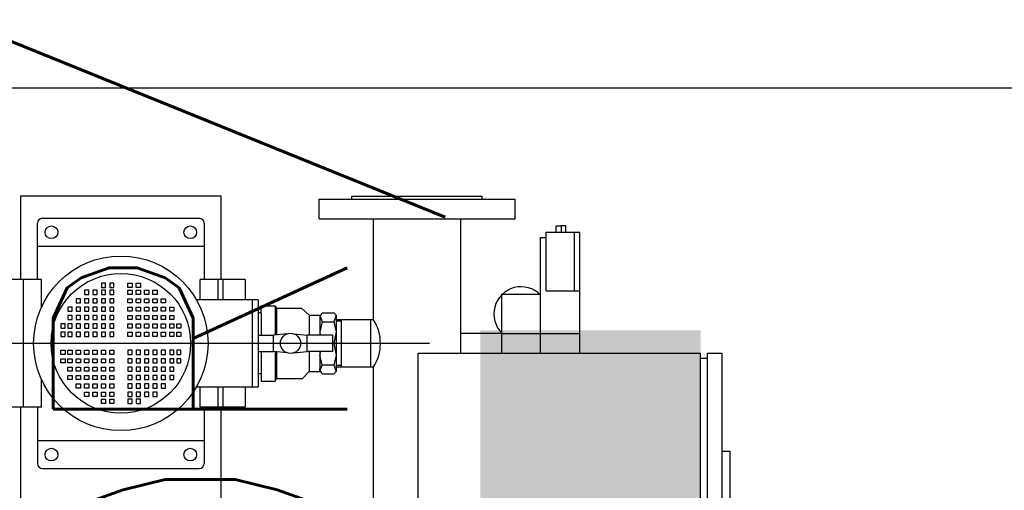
# Model space of a CAD drawing. Header units: inches. Extents: x -145354 to -97635, y 38777 to 78670.
# Tile 30 of 231: x -139570 to -139470, y 41351 to 41399. Entities that reach past the tile are written whole.
import ezdxf

# ---------------------------------------------------------------- set-up
doc = ezdxf.new("R2010")
doc.units = ezdxf.units.IN
doc.header["$MEASUREMENT"] = 0
for name, color, linetype in [('Cieniutko', 8, 'Continuous'), ('E50', 3, 'Continuous'), ('Mks-podposadzkowa', 230, 'Continuous')]:
    doc.layers.add(name, color=color, linetype=linetype)
doc.styles.add('ROMANS', font='romans', dxfattribs={"width": 0.85})

msp = doc.modelspace()

# ---------------------------------------------------------------- hatches: boundary and pattern name
at = {"layer": 'E50'}
msp.add_hatch(color=256, dxfattribs=at).paths.add_polyline_path([(-139523.46, 41299.63), (-139500.96, 41299.63), (-139500.96, 41367.13), (-139523.46, 41367.13)])

# ---------------------------------------------------------------- linework, layer by layer
at = {"layer": 'Cieniutko'}
for p, q in [((-139549.88, 41380.8), (-139570.38, 41380.8)), ((-139570.38, 41380.8), (-139570.38, 41372.3)), ((-139549.88, 41372.3), (-139549.88, 41380.8)), ((-139536.55, 41380.5), (-139536.55, 41380.8)), ((-139536.55, 41380.8), (-139523.25, 41380.8)), ((-139523.25, 41380.5), (-139523.25, 41380.8)), ((-139539.9, 41378.5), (-139539.9, 41380.5)), ((-139539.9, 41380.5), (-139519.9, 41380.5)), ((-139519.9, 41378.5), (-139519.9, 41380.5)), ((-139568.63, 41372.3), (-139568.63, 41378.05)), ((-139568.13, 41378.55), (-139552.13, 41378.55)), ((-139551.63, 41378.05), (-139551.63, 41372.3)), ((-139539.9, 41378.5), (-139519.9, 41378.5)), ((-139534.35, 41368.2), (-139534.35, 41378.5)), ((-139525.46, 41378.5), (-139525.46, 41364.8)), ((-139515.69, 41377.77), (-139515.21, 41377.77)), ((-139515.69, 41377.12), (-139515.69, 41377.77)), ((-139514.72, 41377.77), (-139515.21, 41377.77)), ((-139515.21, 41377.77), (-139515.21, 41377.12)), ((-139514.72, 41377.12), (-139514.72, 41377.77)), ((-139516.72, 41371.15), (-139516.72, 41377.12)), ((-139516.72, 41377.12), (-139513.3, 41377.12)), ((-139513.83, 41371.15), (-139513.83, 41377.12)), ((-139513.3, 41371.15), (-139513.3, 41377.12)), ((-139568.63, 41375.71), (-139551.63, 41375.71)), ((-139517.3, 41364.8), (-139517.3, 41376.6)), ((-139517.3, 41376.6), (-139516.72, 41376.6)), ((-139513.3, 41376.6), (-139513.3, 41376.6)), ((-139513.3, 41364.8), (-139513.3, 41376.6)), ((-139568.23, 41372.3), (-139572.83, 41372.3)), ((-139570.07, 41359.3), (-139570.07, 41372.3)), ((-139568.23, 41369.49), (-139568.23, 41372.3)), ((-139562.12, 41371.92), (-139562.12, 41371.49)), ((-139561.7, 41371.92), (-139562.12, 41371.92)), ((-139561.7, 41371.49), (-139561.7, 41371.92)), ((-139561.27, 41371.92), (-139561.27, 41371.49)), ((-139560.84, 41371.92), (-139561.27, 41371.92)), ((-139560.84, 41371.49), (-139560.84, 41371.92)), ((-139559.42, 41371.92), (-139558.99, 41371.92)), ((-139559.42, 41371.49), (-139559.42, 41371.92)), ((-139558.99, 41371.92), (-139558.99, 41371.49)), ((-139558.56, 41371.92), (-139558.14, 41371.92)), ((-139558.56, 41371.49), (-139558.56, 41371.92)), ((-139558.14, 41371.92), (-139558.14, 41371.49)), ((-139547.43, 41372.3), (-139552.03, 41372.3)), ((-139552.03, 41370.25), (-139552.03, 41372.3)), ((-139550.19, 41370.25), (-139550.19, 41372.3)), ((-139549.73, 41372.3), (-139549.73, 41370.25)), ((-139547.43, 41372.3), (-139547.43, 41370.25)), ((-139563.83, 41371.21), (-139563.83, 41370.78)), ((-139563.4, 41371.21), (-139563.83, 41371.21)), ((-139563.83, 41371.21), (-139563.83, 41370.78)), ((-139563.4, 41371.21), (-139563.83, 41371.21)), ((-139563.83, 41370.78), (-139563.4, 41370.78)), ((-139563.83, 41370.78), (-139563.4, 41370.78)), ((-139563.4, 41370.78), (-139563.4, 41371.21)), ((-139563.4, 41370.78), (-139563.4, 41371.21)), ((-139562.98, 41371.21), (-139562.98, 41370.78)), ((-139562.55, 41371.21), (-139562.98, 41371.21)), ((-139562.98, 41370.78), (-139562.55, 41370.78)), ((-139562.55, 41370.78), (-139562.55, 41371.21)), ((-139562.12, 41371.49), (-139561.7, 41371.49)), ((-139562.12, 41371.21), (-139562.12, 41370.78)), ((-139561.7, 41371.21), (-139562.12, 41371.21)), ((-139562.12, 41370.78), (-139561.7, 41370.78)), ((-139561.7, 41370.78), (-139561.7, 41371.21)), ((-139561.27, 41371.49), (-139560.84, 41371.49)), ((-139561.27, 41371.21), (-139561.27, 41370.78)), ((-139560.84, 41371.21), (-139561.27, 41371.21)), ((-139561.27, 41370.78), (-139560.84, 41370.78)), ((-139560.84, 41370.78), (-139560.84, 41371.21)), ((-139558.99, 41371.49), (-139559.42, 41371.49)), ((-139559.42, 41371.21), (-139558.99, 41371.21)), ((-139559.42, 41370.78), (-139559.42, 41371.21)), ((-139558.99, 41370.78), (-139559.42, 41370.78)), ((-139558.99, 41371.21), (-139558.99, 41370.78)), ((-139558.14, 41371.49), (-139558.56, 41371.49)), ((-139558.56, 41371.21), (-139558.14, 41371.21)), ((-139558.56, 41370.78), (-139558.56, 41371.21)), ((-139558.14, 41370.78), (-139558.56, 41370.78)), ((-139558.14, 41371.21), (-139558.14, 41370.78)), ((-139557.71, 41371.21), (-139557.28, 41371.21)), ((-139557.71, 41370.78), (-139557.71, 41371.21)), ((-139557.28, 41370.78), (-139557.71, 41370.78)), ((-139557.28, 41371.21), (-139557.28, 41370.78)), ((-139556.85, 41371.21), (-139556.43, 41371.21)), ((-139556.85, 41370.78), (-139556.85, 41371.21)), ((-139556.85, 41371.21), (-139556.43, 41371.21)), ((-139556.85, 41370.78), (-139556.85, 41371.21)), ((-139556.43, 41370.78), (-139556.85, 41370.78)), ((-139556.43, 41370.78), (-139556.85, 41370.78)), ((-139556.43, 41371.21), (-139556.43, 41370.78)), ((-139556.43, 41371.21), (-139556.43, 41370.78)), ((-139521.3, 41370.8), (-139517.3, 41370.8)), ((-139521.3, 41370.8), (-139521.3, 41364.8)), ((-139516.72, 41371.15), (-139513.3, 41371.15)), ((-139565.87, 41370.01), (-139565.87, 41369.94)), ((-139564.69, 41370.35), (-139564.69, 41369.93)), ((-139564.26, 41370.35), (-139564.69, 41370.35)), ((-139564.69, 41369.93), (-139564.26, 41369.93)), ((-139564.26, 41369.93), (-139564.26, 41370.35)), ((-139563.83, 41370.35), (-139563.83, 41369.93)), ((-139563.4, 41370.35), (-139563.83, 41370.35)), ((-139563.83, 41370.35), (-139563.83, 41369.93)), ((-139563.4, 41370.35), (-139563.83, 41370.35)), ((-139563.83, 41369.93), (-139563.4, 41369.93)), ((-139563.83, 41369.93), (-139563.4, 41369.93)), ((-139563.4, 41369.93), (-139563.4, 41370.35)), ((-139563.4, 41369.93), (-139563.4, 41370.35)), ((-139562.98, 41370.35), (-139562.98, 41369.93)), ((-139562.55, 41370.35), (-139562.98, 41370.35)), ((-139562.98, 41369.93), (-139562.55, 41369.93)), ((-139562.55, 41369.93), (-139562.55, 41370.35)), ((-139562.12, 41370.35), (-139562.12, 41369.93)), ((-139561.7, 41370.35), (-139562.12, 41370.35)), ((-139562.12, 41369.93), (-139561.7, 41369.93)), ((-139561.7, 41369.93), (-139561.7, 41370.35)), ((-139561.27, 41370.35), (-139561.27, 41369.93)), ((-139560.84, 41370.35), (-139561.27, 41370.35)), ((-139561.27, 41369.93), (-139560.84, 41369.93)), ((-139560.84, 41369.93), (-139560.84, 41370.35)), ((-139559.42, 41370.35), (-139558.99, 41370.35)), ((-139559.42, 41369.93), (-139559.42, 41370.35)), ((-139558.99, 41369.93), (-139559.42, 41369.93)), ((-139558.99, 41370.35), (-139558.99, 41369.93)), ((-139558.56, 41370.35), (-139558.14, 41370.35)), ((-139558.56, 41369.93), (-139558.56, 41370.35)), ((-139558.14, 41369.93), (-139558.56, 41369.93)), ((-139558.14, 41370.35), (-139558.14, 41369.93)), ((-139557.71, 41370.35), (-139557.28, 41370.35)), ((-139557.71, 41369.93), (-139557.71, 41370.35)), ((-139557.28, 41369.93), (-139557.71, 41369.93)), ((-139557.28, 41370.35), (-139557.28, 41369.93)), ((-139556.85, 41370.35), (-139556.43, 41370.35)), ((-139556.85, 41369.93), (-139556.85, 41370.35)), ((-139556.85, 41370.35), (-139556.43, 41370.35)), ((-139556.85, 41369.93), (-139556.85, 41370.35)), ((-139556.43, 41369.93), (-139556.85, 41369.93)), ((-139556.43, 41369.93), (-139556.85, 41369.93)), ((-139556.43, 41370.35), (-139556.43, 41369.93)), ((-139556.43, 41370.35), (-139556.43, 41369.93)), ((-139556, 41370.35), (-139555.57, 41370.35)), ((-139556, 41369.93), (-139556, 41370.35)), ((-139555.57, 41369.93), (-139556, 41369.93)), ((-139555.57, 41370.35), (-139555.57, 41369.93)), ((-139546.13, 41370.25), (-139552.42, 41370.25)), ((-139546.73, 41370.25), (-139546.73, 41361.35)), ((-139546.13, 41370.25), (-139546.13, 41361.35)), ((-139545.82, 41369.01), (-139545.82, 41369.64)), ((-139545.82, 41369.64), (-139544.39, 41369.64)), ((-139544.39, 41369.64), (-139544.39, 41366.62)), ((-139544.39, 41369.64), (-139544.23, 41369.4)), ((-139565.54, 41369.5), (-139565.54, 41369.07)), ((-139565.11, 41369.5), (-139565.54, 41369.5)), ((-139565.54, 41369.5), (-139565.54, 41369.07)), ((-139565.11, 41369.5), (-139565.54, 41369.5)), ((-139565.54, 41369.07), (-139565.11, 41369.07)), ((-139565.54, 41369.07), (-139565.11, 41369.07)), ((-139565.54, 41368.65), (-139565.54, 41368.22)), ((-139565.11, 41368.65), (-139565.54, 41368.65)), ((-139565.11, 41369.07), (-139565.11, 41369.5)), ((-139565.11, 41369.07), (-139565.11, 41369.5)), ((-139565.11, 41368.22), (-139565.11, 41368.65)), ((-139564.69, 41369.5), (-139564.69, 41369.07)), ((-139564.26, 41369.5), (-139564.69, 41369.5)), ((-139564.69, 41369.5), (-139564.69, 41369.07)), ((-139564.26, 41369.5), (-139564.69, 41369.5)), ((-139564.69, 41369.07), (-139564.26, 41369.07)), ((-139564.69, 41369.07), (-139564.26, 41369.07)), ((-139564.69, 41368.65), (-139564.69, 41368.22)), ((-139564.26, 41368.65), (-139564.69, 41368.65)), ((-139564.26, 41369.07), (-139564.26, 41369.5)), ((-139564.26, 41369.07), (-139564.26, 41369.5)), ((-139564.26, 41368.22), (-139564.26, 41368.65)), ((-139563.83, 41369.5), (-139563.83, 41369.07)), ((-139563.4, 41369.5), (-139563.83, 41369.5)), ((-139563.83, 41369.5), (-139563.83, 41369.07)), ((-139563.4, 41369.5), (-139563.83, 41369.5)), ((-139563.83, 41369.5), (-139563.83, 41369.07)), ((-139563.4, 41369.5), (-139563.83, 41369.5)), ((-139563.83, 41369.5), (-139563.83, 41369.07)), ((-139563.4, 41369.5), (-139563.83, 41369.5)), ((-139563.83, 41369.07), (-139563.4, 41369.07)), ((-139563.83, 41369.07), (-139563.4, 41369.07)), ((-139563.83, 41369.07), (-139563.4, 41369.07)), ((-139563.83, 41369.07), (-139563.4, 41369.07)), ((-139563.83, 41368.65), (-139563.83, 41368.22)), ((-139563.4, 41368.65), (-139563.83, 41368.65)), ((-139563.83, 41368.65), (-139563.83, 41368.22)), ((-139563.4, 41368.65), (-139563.83, 41368.65)), ((-139563.4, 41369.07), (-139563.4, 41369.5)), ((-139563.4, 41369.07), (-139563.4, 41369.5)), ((-139563.4, 41369.07), (-139563.4, 41369.5)), ((-139563.4, 41369.07), (-139563.4, 41369.5)), ((-139563.4, 41368.22), (-139563.4, 41368.65)), ((-139563.4, 41368.22), (-139563.4, 41368.65)), ((-139562.98, 41369.5), (-139562.98, 41369.07)), ((-139562.55, 41369.5), (-139562.98, 41369.5)), ((-139562.98, 41369.5), (-139562.98, 41369.07)), ((-139562.55, 41369.5), (-139562.98, 41369.5)), ((-139562.98, 41369.07), (-139562.55, 41369.07)), ((-139562.98, 41369.07), (-139562.55, 41369.07)), ((-139562.98, 41368.65), (-139562.98, 41368.22)), ((-139562.55, 41368.65), (-139562.98, 41368.65)), ((-139562.55, 41369.07), (-139562.55, 41369.5)), ((-139562.55, 41369.07), (-139562.55, 41369.5)), ((-139562.55, 41368.22), (-139562.55, 41368.65)), ((-139562.12, 41369.5), (-139562.12, 41369.07)), ((-139561.7, 41369.5), (-139562.12, 41369.5)), ((-139562.12, 41369.5), (-139562.12, 41369.07)), ((-139561.7, 41369.5), (-139562.12, 41369.5)), ((-139562.12, 41369.07), (-139561.7, 41369.07)), ((-139562.12, 41369.07), (-139561.7, 41369.07)), ((-139562.12, 41368.65), (-139562.12, 41368.22)), ((-139561.7, 41368.65), (-139562.12, 41368.65)), ((-139561.7, 41369.07), (-139561.7, 41369.5)), ((-139561.7, 41369.07), (-139561.7, 41369.5)), ((-139561.7, 41368.22), (-139561.7, 41368.65)), ((-139561.27, 41369.5), (-139561.27, 41369.07)), ((-139560.84, 41369.5), (-139561.27, 41369.5)), ((-139561.27, 41369.5), (-139561.27, 41369.07)), ((-139560.84, 41369.5), (-139561.27, 41369.5)), ((-139561.27, 41369.07), (-139560.84, 41369.07)), ((-139561.27, 41369.07), (-139560.84, 41369.07)), ((-139561.27, 41368.65), (-139561.27, 41368.22)), ((-139560.84, 41368.65), (-139561.27, 41368.65)), ((-139560.84, 41369.07), (-139560.84, 41369.5)), ((-139560.84, 41369.07), (-139560.84, 41369.5)), ((-139560.84, 41368.22), (-139560.84, 41368.65)), ((-139559.42, 41369.5), (-139558.99, 41369.5)), ((-139559.42, 41369.07), (-139559.42, 41369.5)), ((-139559.42, 41369.5), (-139558.99, 41369.5)), ((-139559.42, 41369.07), (-139559.42, 41369.5)), ((-139558.99, 41369.07), (-139559.42, 41369.07)), ((-139558.99, 41369.07), (-139559.42, 41369.07)), ((-139559.42, 41368.65), (-139558.99, 41368.65)), ((-139559.42, 41368.22), (-139559.42, 41368.65)), ((-139558.99, 41369.5), (-139558.99, 41369.07)), ((-139558.99, 41369.5), (-139558.99, 41369.07)), ((-139558.99, 41368.65), (-139558.99, 41368.22)), ((-139558.56, 41369.5), (-139558.14, 41369.5)), ((-139558.56, 41369.07), (-139558.56, 41369.5)), ((-139558.56, 41369.5), (-139558.14, 41369.5)), ((-139558.56, 41369.07), (-139558.56, 41369.5)), ((-139558.14, 41369.07), (-139558.56, 41369.07)), ((-139558.14, 41369.07), (-139558.56, 41369.07)), ((-139558.56, 41368.65), (-139558.14, 41368.65)), ((-139558.56, 41368.22), (-139558.56, 41368.65)), ((-139558.14, 41369.5), (-139558.14, 41369.07)), ((-139558.14, 41369.5), (-139558.14, 41369.07)), ((-139558.14, 41368.65), (-139558.14, 41368.22)), ((-139557.71, 41369.5), (-139557.28, 41369.5)), ((-139557.71, 41369.07), (-139557.71, 41369.5)), ((-139557.71, 41369.5), (-139557.28, 41369.5)), ((-139557.71, 41369.07), (-139557.71, 41369.5)), ((-139557.28, 41369.07), (-139557.71, 41369.07)), ((-139557.28, 41369.07), (-139557.71, 41369.07)), ((-139557.71, 41368.65), (-139557.28, 41368.65)), ((-139557.71, 41368.22), (-139557.71, 41368.65)), ((-139557.28, 41369.5), (-139557.28, 41369.07)), ((-139557.28, 41369.5), (-139557.28, 41369.07)), ((-139557.28, 41368.65), (-139557.28, 41368.22)), ((-139556.85, 41369.5), (-139556.43, 41369.5)), ((-139556.85, 41369.07), (-139556.85, 41369.5)), ((-139556.85, 41369.5), (-139556.43, 41369.5)), ((-139556.85, 41369.07), (-139556.85, 41369.5)), ((-139556.85, 41369.5), (-139556.43, 41369.5)), ((-139556.85, 41369.07), (-139556.85, 41369.5)), ((-139556.85, 41369.5), (-139556.43, 41369.5)), ((-139556.85, 41369.07), (-139556.85, 41369.5)), ((-139556.43, 41369.07), (-139556.85, 41369.07)), ((-139556.43, 41369.07), (-139556.85, 41369.07)), ((-139556.43, 41369.07), (-139556.85, 41369.07)), ((-139556.43, 41369.07), (-139556.85, 41369.07)), ((-139556.85, 41368.65), (-139556.43, 41368.65)), ((-139556.85, 41368.22), (-139556.85, 41368.65)), ((-139556.85, 41368.65), (-139556.43, 41368.65)), ((-139556.85, 41368.22), (-139556.85, 41368.65)), ((-139556.43, 41369.5), (-139556.43, 41369.07)), ((-139556.43, 41369.5), (-139556.43, 41369.07)), ((-139556.43, 41369.5), (-139556.43, 41369.07)), ((-139556.43, 41369.5), (-139556.43, 41369.07)), ((-139556.43, 41368.65), (-139556.43, 41368.22)), ((-139556.43, 41368.65), (-139556.43, 41368.22)), ((-139556, 41369.5), (-139555.57, 41369.5)), ((-139556, 41369.07), (-139556, 41369.5)), ((-139556, 41369.5), (-139555.57, 41369.5)), ((-139556, 41369.07), (-139556, 41369.5)), ((-139555.57, 41369.07), (-139556, 41369.07)), ((-139555.57, 41369.07), (-139556, 41369.07)), ((-139556, 41368.65), (-139555.57, 41368.65)), ((-139556, 41368.22), (-139556, 41368.65)), ((-139555.57, 41369.5), (-139555.57, 41369.07)), ((-139555.57, 41369.5), (-139555.57, 41369.07)), ((-139555.57, 41368.65), (-139555.57, 41368.22)), ((-139555.14, 41369.5), (-139554.72, 41369.5)), ((-139555.14, 41369.07), (-139555.14, 41369.5)), ((-139555.14, 41369.5), (-139554.72, 41369.5)), ((-139555.14, 41369.07), (-139555.14, 41369.5)), ((-139554.72, 41369.07), (-139555.14, 41369.07)), ((-139554.72, 41369.07), (-139555.14, 41369.07)), ((-139555.14, 41368.65), (-139554.72, 41368.65)), ((-139555.14, 41368.22), (-139555.14, 41368.65)), ((-139554.72, 41369.5), (-139554.72, 41369.07)), ((-139554.72, 41369.5), (-139554.72, 41369.07)), ((-139554.72, 41368.65), (-139554.72, 41368.22)), ((-139545.82, 41368.91), (-139546.13, 41368.91)), ((-139545.82, 41368.91), (-139545.82, 41369.4)), ((-139545.82, 41368.91), (-139545.82, 41368.91)), ((-139545.82, 41368.91), (-139545.82, 41366.62)), ((-139544.23, 41369.4), (-139544.23, 41366.62)), ((-139544.23, 41369.4), (-139544.08, 41369.4)), ((-139544.08, 41369.4), (-139541.71, 41369.4)), ((-139541.71, 41369.4), (-139540.92, 41368.68)), ((-139540.92, 41368.68), (-139540.92, 41366.62)), ((-139540.92, 41368.68), (-139539.72, 41368.68)), ((-139539.83, 41368.68), (-139539.72, 41368.68)), ((-139539.83, 41368.68), (-139539.59, 41368)), ((-139539.83, 41368.68), (-139539.83, 41368.38)), ((-139539.72, 41368.68), (-139539.59, 41368.91)), ((-139539.59, 41368.91), (-139538.39, 41368.91)), ((-139538.39, 41368.91), (-139538.15, 41368.68)), ((-139538.15, 41368.68), (-139538.39, 41368)), ((-139538.15, 41368.68), (-139538.15, 41362.92)), ((-139566.25, 41367.79), (-139566.25, 41367.36)), ((-139565.82, 41367.79), (-139566.25, 41367.79)), ((-139565.82, 41367.36), (-139565.82, 41367.79)), ((-139565.54, 41368.22), (-139565.11, 41368.22)), ((-139565.54, 41367.79), (-139565.54, 41367.36)), ((-139565.11, 41367.79), (-139565.54, 41367.79)), ((-139565.11, 41367.36), (-139565.11, 41367.79)), ((-139564.69, 41368.22), (-139564.26, 41368.22)), ((-139564.69, 41367.79), (-139564.69, 41367.36)), ((-139564.26, 41367.79), (-139564.69, 41367.79)), ((-139564.26, 41367.36), (-139564.26, 41367.79)), ((-139563.83, 41368.22), (-139563.4, 41368.22)), ((-139563.83, 41368.22), (-139563.4, 41368.22)), ((-139563.83, 41367.79), (-139563.83, 41367.36)), ((-139563.4, 41367.79), (-139563.83, 41367.79)), ((-139563.83, 41367.79), (-139563.83, 41367.36)), ((-139563.4, 41367.79), (-139563.83, 41367.79)), ((-139563.4, 41367.36), (-139563.4, 41367.79)), ((-139563.4, 41367.36), (-139563.4, 41367.79)), ((-139562.98, 41368.22), (-139562.55, 41368.22)), ((-139562.98, 41367.79), (-139562.98, 41367.36)), ((-139562.55, 41367.79), (-139562.98, 41367.79)), ((-139562.55, 41367.36), (-139562.55, 41367.79)), ((-139562.12, 41368.22), (-139561.7, 41368.22)), ((-139562.12, 41367.79), (-139562.12, 41367.36)), ((-139561.7, 41367.79), (-139562.12, 41367.79)), ((-139561.7, 41367.36), (-139561.7, 41367.79)), ((-139561.27, 41368.22), (-139560.84, 41368.22)), ((-139561.27, 41367.79), (-139561.27, 41367.36)), ((-139560.84, 41367.79), (-139561.27, 41367.79)), ((-139560.84, 41367.36), (-139560.84, 41367.79)), ((-139558.99, 41368.22), (-139559.42, 41368.22)), ((-139559.42, 41367.79), (-139558.99, 41367.79)), ((-139559.42, 41367.36), (-139559.42, 41367.79)), ((-139558.99, 41367.79), (-139558.99, 41367.36)), ((-139558.14, 41368.22), (-139558.56, 41368.22)), ((-139558.56, 41367.79), (-139558.14, 41367.79)), ((-139558.56, 41367.36), (-139558.56, 41367.79)), ((-139558.14, 41367.79), (-139558.14, 41367.36)), ((-139557.28, 41368.22), (-139557.71, 41368.22)), ((-139557.71, 41367.79), (-139557.28, 41367.79)), ((-139557.71, 41367.36), (-139557.71, 41367.79)), ((-139557.28, 41367.79), (-139557.28, 41367.36)), ((-139556.43, 41368.22), (-139556.85, 41368.22)), ((-139556.43, 41368.22), (-139556.85, 41368.22)), ((-139556.85, 41367.79), (-139556.43, 41367.79)), ((-139556.85, 41367.36), (-139556.85, 41367.79)), ((-139556.85, 41367.79), (-139556.43, 41367.79)), ((-139556.85, 41367.36), (-139556.85, 41367.79)), ((-139556.43, 41367.79), (-139556.43, 41367.36)), ((-139556.43, 41367.79), (-139556.43, 41367.36)), ((-139555.57, 41368.22), (-139556, 41368.22)), ((-139556, 41367.79), (-139555.57, 41367.79)), ((-139556, 41367.36), (-139556, 41367.79)), ((-139555.57, 41367.79), (-139555.57, 41367.36)), ((-139554.72, 41368.22), (-139555.14, 41368.22)), ((-139555.14, 41367.79), (-139554.72, 41367.79)), ((-139555.14, 41367.36), (-139555.14, 41367.79)), ((-139554.72, 41367.79), (-139554.72, 41367.36)), ((-139554.43, 41367.79), (-139554.01, 41367.79)), ((-139554.43, 41367.36), (-139554.43, 41367.79)), ((-139554.01, 41367.79), (-139554.01, 41367.36)), ((-139539.83, 41368.38), (-139539.83, 41366.62)), ((-139539.59, 41368), (-139539.83, 41366.99)), ((-139539.59, 41368), (-139538.39, 41368)), ((-139538.39, 41368), (-139538.15, 41366.99)), ((-139534.35, 41368.2), (-139538.15, 41368.2)), ((-139537.65, 41368.05), (-139538.15, 41368.05)), ((-139537.65, 41368.2), (-139537.65, 41363.4)), ((-139534.65, 41368.2), (-139534.65, 41363.4)), ((-139566.25, 41367.36), (-139565.82, 41367.36)), ((-139566.25, 41366.94), (-139566.25, 41366.51)), ((-139565.82, 41366.94), (-139566.25, 41366.94)), ((-139565.82, 41366.51), (-139565.82, 41366.94)), ((-139565.54, 41367.36), (-139565.11, 41367.36)), ((-139565.54, 41366.94), (-139565.54, 41366.51)), ((-139565.11, 41366.94), (-139565.54, 41366.94)), ((-139565.11, 41366.51), (-139565.11, 41366.94)), ((-139564.69, 41367.36), (-139564.26, 41367.36)), ((-139564.69, 41366.94), (-139564.69, 41366.51)), ((-139564.26, 41366.94), (-139564.69, 41366.94)), ((-139564.26, 41366.51), (-139564.26, 41366.94)), ((-139563.83, 41367.36), (-139563.4, 41367.36)), ((-139563.83, 41367.36), (-139563.4, 41367.36)), ((-139563.83, 41366.94), (-139563.83, 41366.51)), ((-139563.4, 41366.94), (-139563.83, 41366.94)), ((-139563.83, 41366.94), (-139563.83, 41366.51)), ((-139563.4, 41366.94), (-139563.83, 41366.94)), ((-139563.4, 41366.51), (-139563.4, 41366.94)), ((-139563.4, 41366.51), (-139563.4, 41366.94)), ((-139562.98, 41367.36), (-139562.55, 41367.36)), ((-139562.98, 41366.94), (-139562.98, 41366.51)), ((-139562.55, 41366.94), (-139562.98, 41366.94)), ((-139562.55, 41366.51), (-139562.55, 41366.94)), ((-139562.12, 41367.36), (-139561.7, 41367.36)), ((-139562.12, 41366.94), (-139562.12, 41366.51)), ((-139561.7, 41366.94), (-139562.12, 41366.94)), ((-139561.7, 41366.51), (-139561.7, 41366.94)), ((-139561.27, 41367.36), (-139560.84, 41367.36)), ((-139561.27, 41366.94), (-139561.27, 41366.51)), ((-139560.84, 41366.94), (-139561.27, 41366.94)), ((-139560.84, 41366.51), (-139560.84, 41366.94)), ((-139558.99, 41367.36), (-139559.42, 41367.36)), ((-139559.42, 41366.94), (-139558.99, 41366.94)), ((-139559.42, 41366.51), (-139559.42, 41366.94)), ((-139558.99, 41366.94), (-139558.99, 41366.51)), ((-139558.14, 41367.36), (-139558.56, 41367.36)), ((-139558.56, 41366.94), (-139558.14, 41366.94)), ((-139558.56, 41366.51), (-139558.56, 41366.94)), ((-139558.14, 41366.94), (-139558.14, 41366.51)), ((-139557.28, 41367.36), (-139557.71, 41367.36)), ((-139557.71, 41366.94), (-139557.28, 41366.94)), ((-139557.71, 41366.51), (-139557.71, 41366.94)), ((-139557.28, 41366.94), (-139557.28, 41366.51)), ((-139556.43, 41367.36), (-139556.85, 41367.36)), ((-139556.43, 41367.36), (-139556.85, 41367.36)), ((-139556.85, 41366.94), (-139556.43, 41366.94)), ((-139556.85, 41366.51), (-139556.85, 41366.94)), ((-139556.85, 41366.94), (-139556.43, 41366.94)), ((-139556.85, 41366.51), (-139556.85, 41366.94)), ((-139556.43, 41366.94), (-139556.43, 41366.51)), ((-139556.43, 41366.94), (-139556.43, 41366.51)), ((-139555.57, 41367.36), (-139556, 41367.36)), ((-139556, 41366.94), (-139555.57, 41366.94)), ((-139556, 41366.51), (-139556, 41366.94)), ((-139555.57, 41366.94), (-139555.57, 41366.51)), ((-139554.72, 41367.36), (-139555.14, 41367.36)), ((-139555.14, 41366.94), (-139554.72, 41366.94)), ((-139555.14, 41366.51), (-139555.14, 41366.94)), ((-139554.72, 41366.94), (-139554.72, 41366.51)), ((-139554.01, 41367.36), (-139554.43, 41367.36)), ((-139554.43, 41366.94), (-139554.01, 41366.94)), ((-139554.43, 41366.51), (-139554.43, 41366.94)), ((-139554.01, 41366.94), (-139554.01, 41366.51)), ((-139546.13, 41366.62), (-139544.54, 41366.62)), ((-139543.16, 41366.77), (-139544.54, 41366.62)), ((-139544.54, 41364.98), (-139544.54, 41366.62)), ((-139542.49, 41366.77), (-139541.11, 41366.62)), ((-139538.54, 41366.62), (-139541.11, 41366.62)), ((-139541.11, 41364.98), (-139541.11, 41366.62)), ((-139539.83, 41366.99), (-139539.78, 41366.62)), ((-139538.54, 41366.62), (-139538.54, 41364.98)), ((-139538.15, 41366.99), (-139538.39, 41365.8)), ((-139521.3, 41366.8), (-139525.46, 41366.8)), ((-139521.3, 41366.8), (-139521.3, 41364.8)), ((-139521.3, 41366.8), (-139517.3, 41366.8)), ((-139517.3, 41366.8), (-139513.3, 41366.8)), ((-139528.65, 41365.8), (-139596.77, 41365.8)), ((-139566.25, 41366.51), (-139565.82, 41366.51)), ((-139565.54, 41366.51), (-139565.11, 41366.51)), ((-139564.69, 41366.51), (-139564.26, 41366.51)), ((-139563.83, 41366.51), (-139563.4, 41366.51)), ((-139563.83, 41366.51), (-139563.4, 41366.51)), ((-139562.98, 41366.51), (-139562.55, 41366.51)), ((-139562.12, 41366.51), (-139561.7, 41366.51)), ((-139561.27, 41366.51), (-139560.84, 41366.51)), ((-139558.99, 41366.51), (-139559.42, 41366.51)), ((-139558.14, 41366.51), (-139558.56, 41366.51)), ((-139557.28, 41366.51), (-139557.71, 41366.51)), ((-139556.43, 41366.51), (-139556.85, 41366.51)), ((-139556.43, 41366.51), (-139556.85, 41366.51)), ((-139555.57, 41366.51), (-139556, 41366.51)), ((-139554.72, 41366.51), (-139555.14, 41366.51)), ((-139554.01, 41366.51), (-139554.43, 41366.51)), ((-139538.54, 41365.8), (-139538.39, 41365.8)), ((-139538.39, 41365.8), (-139538.15, 41364.6)), ((-139566.25, 41365.09), (-139565.82, 41365.09)), ((-139566.25, 41364.66), (-139566.25, 41365.09)), ((-139565.82, 41364.66), (-139566.25, 41364.66)), ((-139565.82, 41365.09), (-139565.82, 41364.66)), ((-139565.54, 41365.09), (-139565.11, 41365.09)), ((-139565.54, 41364.66), (-139565.54, 41365.09)), ((-139565.11, 41364.66), (-139565.54, 41364.66)), ((-139565.11, 41365.09), (-139565.11, 41364.66)), ((-139564.69, 41365.09), (-139564.26, 41365.09)), ((-139564.69, 41364.66), (-139564.69, 41365.09)), ((-139564.26, 41364.66), (-139564.69, 41364.66)), ((-139564.26, 41365.09), (-139564.26, 41364.66)), ((-139563.83, 41365.09), (-139563.4, 41365.09)), ((-139563.83, 41364.66), (-139563.83, 41365.09)), ((-139563.83, 41365.09), (-139563.4, 41365.09)), ((-139563.83, 41364.66), (-139563.83, 41365.09)), ((-139563.4, 41364.66), (-139563.83, 41364.66)), ((-139563.4, 41364.66), (-139563.83, 41364.66)), ((-139563.4, 41365.09), (-139563.4, 41364.66)), ((-139563.4, 41365.09), (-139563.4, 41364.66)), ((-139562.98, 41365.09), (-139562.55, 41365.09)), ((-139562.98, 41364.66), (-139562.98, 41365.09)), ((-139562.55, 41364.66), (-139562.98, 41364.66)), ((-139562.55, 41365.09), (-139562.55, 41364.66)), ((-139562.12, 41365.09), (-139561.7, 41365.09)), ((-139562.12, 41364.66), (-139562.12, 41365.09)), ((-139561.7, 41364.66), (-139562.12, 41364.66)), ((-139561.7, 41365.09), (-139561.7, 41364.66)), ((-139561.27, 41365.09), (-139560.84, 41365.09)), ((-139561.27, 41364.66), (-139561.27, 41365.09)), ((-139560.84, 41364.66), (-139561.27, 41364.66)), ((-139560.84, 41365.09), (-139560.84, 41364.66)), ((-139558.99, 41365.09), (-139559.42, 41365.09)), ((-139559.42, 41365.09), (-139559.42, 41364.66)), ((-139559.42, 41364.66), (-139558.99, 41364.66)), ((-139558.99, 41364.66), (-139558.99, 41365.09)), ((-139558.14, 41365.09), (-139558.56, 41365.09)), ((-139558.56, 41365.09), (-139558.56, 41364.66)), ((-139558.56, 41364.66), (-139558.14, 41364.66)), ((-139558.14, 41364.66), (-139558.14, 41365.09)), ((-139557.28, 41365.09), (-139557.71, 41365.09)), ((-139557.71, 41365.09), (-139557.71, 41364.66)), ((-139557.71, 41364.66), (-139557.28, 41364.66)), ((-139557.28, 41364.66), (-139557.28, 41365.09)), ((-139556.43, 41365.09), (-139556.85, 41365.09)), ((-139556.85, 41365.09), (-139556.85, 41364.66)), ((-139556.43, 41365.09), (-139556.85, 41365.09)), ((-139556.85, 41365.09), (-139556.85, 41364.66)), ((-139556.85, 41364.66), (-139556.43, 41364.66)), ((-139556.85, 41364.66), (-139556.43, 41364.66)), ((-139556.43, 41364.66), (-139556.43, 41365.09)), ((-139556.43, 41364.66), (-139556.43, 41365.09)), ((-139555.57, 41365.09), (-139556, 41365.09)), ((-139556, 41365.09), (-139556, 41364.66)), ((-139556, 41364.66), (-139555.57, 41364.66)), ((-139555.57, 41364.66), (-139555.57, 41365.09)), ((-139554.72, 41365.09), (-139555.14, 41365.09)), ((-139555.14, 41365.09), (-139555.14, 41364.66)), ((-139555.14, 41364.66), (-139554.72, 41364.66)), ((-139554.72, 41364.66), (-139554.72, 41365.09)), ((-139554.01, 41365.09), (-139554.43, 41365.09)), ((-139554.43, 41365.09), (-139554.43, 41364.66)), ((-139554.43, 41364.66), (-139554.01, 41364.66)), ((-139554.01, 41364.66), (-139554.01, 41365.09)), ((-139546.13, 41364.98), (-139544.54, 41364.98)), ((-139545.82, 41364.98), (-139545.82, 41362.68)), ((-139543.16, 41364.83), (-139544.54, 41364.98)), ((-139544.39, 41364.98), (-139544.39, 41361.96)), ((-139544.23, 41364.98), (-139544.23, 41362.2)), ((-139542.49, 41364.83), (-139541.11, 41364.98)), ((-139538.54, 41364.98), (-139541.11, 41364.98)), ((-139540.92, 41364.98), (-139540.92, 41362.92)), ((-139539.78, 41364.98), (-139539.83, 41364.6)), ((-139539.83, 41364.98), (-139539.83, 41363.22)), ((-139539.59, 41363.6), (-139539.83, 41364.6)), ((-139538.15, 41364.6), (-139538.39, 41363.6)), ((-139529.8, 41364.8), (-139501, 41364.8)), ((-139529.8, 41304.8), (-139529.8, 41364.8)), ((-139525.46, 41364.8), (-139517.3, 41364.8)), ((-139501, 41364.8), (-139501, 41304.8)), ((-139500.3, 41364.8), (-139498.8, 41364.8)), ((-139500.3, 41364.8), (-139500.3, 41304.8)), ((-139498.8, 41364.8), (-139498.8, 41304.8)), ((-139566.25, 41364.23), (-139565.82, 41364.23)), ((-139566.25, 41363.8), (-139566.25, 41364.23)), ((-139565.82, 41363.8), (-139566.25, 41363.8)), ((-139565.82, 41364.23), (-139565.82, 41363.8)), ((-139565.54, 41364.23), (-139565.11, 41364.23)), ((-139565.54, 41363.8), (-139565.54, 41364.23)), ((-139565.11, 41363.8), (-139565.54, 41363.8)), ((-139565.11, 41364.23), (-139565.11, 41363.8)), ((-139564.69, 41364.23), (-139564.26, 41364.23)), ((-139564.69, 41363.8), (-139564.69, 41364.23)), ((-139564.26, 41363.8), (-139564.69, 41363.8)), ((-139564.26, 41364.23), (-139564.26, 41363.8)), ((-139563.83, 41364.23), (-139563.4, 41364.23)), ((-139563.83, 41363.8), (-139563.83, 41364.23)), ((-139563.83, 41364.23), (-139563.4, 41364.23)), ((-139563.83, 41363.8), (-139563.83, 41364.23)), ((-139563.4, 41363.8), (-139563.83, 41363.8)), ((-139563.4, 41363.8), (-139563.83, 41363.8)), ((-139563.4, 41364.23), (-139563.4, 41363.8)), ((-139563.4, 41364.23), (-139563.4, 41363.8)), ((-139562.98, 41364.23), (-139562.55, 41364.23)), ((-139562.98, 41363.8), (-139562.98, 41364.23)), ((-139562.55, 41363.8), (-139562.98, 41363.8)), ((-139562.55, 41364.23), (-139562.55, 41363.8)), ((-139562.12, 41364.23), (-139561.7, 41364.23)), ((-139562.12, 41363.8), (-139562.12, 41364.23)), ((-139561.7, 41363.8), (-139562.12, 41363.8)), ((-139561.7, 41364.23), (-139561.7, 41363.8)), ((-139561.27, 41364.23), (-139560.84, 41364.23)), ((-139561.27, 41363.8), (-139561.27, 41364.23)), ((-139560.84, 41363.8), (-139561.27, 41363.8)), ((-139560.84, 41364.23), (-139560.84, 41363.8)), ((-139558.99, 41364.23), (-139559.42, 41364.23)), ((-139559.42, 41364.23), (-139559.42, 41363.8)), ((-139559.42, 41363.8), (-139558.99, 41363.8)), ((-139558.99, 41363.8), (-139558.99, 41364.23)), ((-139558.14, 41364.23), (-139558.56, 41364.23)), ((-139558.56, 41364.23), (-139558.56, 41363.8)), ((-139558.56, 41363.8), (-139558.14, 41363.8)), ((-139558.14, 41363.8), (-139558.14, 41364.23)), ((-139557.28, 41364.23), (-139557.71, 41364.23)), ((-139557.71, 41364.23), (-139557.71, 41363.8)), ((-139557.71, 41363.8), (-139557.28, 41363.8)), ((-139557.28, 41363.8), (-139557.28, 41364.23)), ((-139556.43, 41364.23), (-139556.85, 41364.23)), ((-139556.85, 41364.23), (-139556.85, 41363.8)), ((-139556.43, 41364.23), (-139556.85, 41364.23)), ((-139556.85, 41364.23), (-139556.85, 41363.8)), ((-139556.85, 41363.8), (-139556.43, 41363.8)), ((-139556.85, 41363.8), (-139556.43, 41363.8)), ((-139556.43, 41363.8), (-139556.43, 41364.23)), ((-139556.43, 41363.8), (-139556.43, 41364.23)), ((-139555.57, 41364.23), (-139556, 41364.23)), ((-139556, 41364.23), (-139556, 41363.8)), ((-139556, 41363.8), (-139555.57, 41363.8)), ((-139555.57, 41363.8), (-139555.57, 41364.23)), ((-139554.72, 41364.23), (-139555.14, 41364.23)), ((-139555.14, 41364.23), (-139555.14, 41363.8)), ((-139555.14, 41363.8), (-139554.72, 41363.8)), ((-139554.72, 41363.8), (-139554.72, 41364.23)), ((-139554.01, 41364.23), (-139554.43, 41364.23)), ((-139554.43, 41364.23), (-139554.43, 41363.8)), ((-139554.43, 41363.8), (-139554.01, 41363.8)), ((-139554.01, 41363.8), (-139554.01, 41364.23)), ((-139539.83, 41362.92), (-139539.59, 41363.6)), ((-139539.59, 41363.6), (-139538.39, 41363.6)), ((-139538.39, 41363.6), (-139538.15, 41362.92)), ((-139501, 41364.3), (-139500.3, 41364.3)), ((-139565.54, 41363.38), (-139565.11, 41363.38)), ((-139565.54, 41362.95), (-139565.54, 41363.38)), ((-139565.11, 41362.95), (-139565.54, 41362.95)), ((-139565.11, 41363.38), (-139565.11, 41362.95)), ((-139564.69, 41363.38), (-139564.26, 41363.38)), ((-139564.69, 41362.95), (-139564.69, 41363.38)), ((-139564.26, 41362.95), (-139564.69, 41362.95)), ((-139564.26, 41363.38), (-139564.26, 41362.95)), ((-139563.83, 41363.38), (-139563.4, 41363.38)), ((-139563.83, 41362.95), (-139563.83, 41363.38)), ((-139563.83, 41363.38), (-139563.4, 41363.38)), ((-139563.83, 41362.95), (-139563.83, 41363.38)), ((-139563.4, 41362.95), (-139563.83, 41362.95)), ((-139563.4, 41362.95), (-139563.83, 41362.95)), ((-139563.4, 41363.38), (-139563.4, 41362.95)), ((-139563.4, 41363.38), (-139563.4, 41362.95)), ((-139562.98, 41363.38), (-139562.55, 41363.38)), ((-139562.98, 41362.95), (-139562.98, 41363.38)), ((-139562.55, 41362.95), (-139562.98, 41362.95)), ((-139562.55, 41363.38), (-139562.55, 41362.95)), ((-139562.12, 41363.38), (-139561.7, 41363.38)), ((-139562.12, 41362.95), (-139562.12, 41363.38)), ((-139561.7, 41362.95), (-139562.12, 41362.95)), ((-139561.7, 41363.38), (-139561.7, 41362.95)), ((-139561.27, 41363.38), (-139560.84, 41363.38)), ((-139561.27, 41362.95), (-139561.27, 41363.38)), ((-139560.84, 41362.95), (-139561.27, 41362.95)), ((-139560.84, 41363.38), (-139560.84, 41362.95)), ((-139558.99, 41363.38), (-139559.42, 41363.38)), ((-139559.42, 41363.38), (-139559.42, 41362.95)), ((-139559.42, 41362.95), (-139558.99, 41362.95)), ((-139558.99, 41362.95), (-139558.99, 41363.38)), ((-139558.14, 41363.38), (-139558.56, 41363.38)), ((-139558.56, 41363.38), (-139558.56, 41362.95)), ((-139558.56, 41362.95), (-139558.14, 41362.95)), ((-139558.14, 41362.95), (-139558.14, 41363.38)), ((-139557.28, 41363.38), (-139557.71, 41363.38)), ((-139557.71, 41363.38), (-139557.71, 41362.95)), ((-139557.71, 41362.95), (-139557.28, 41362.95)), ((-139557.28, 41362.95), (-139557.28, 41363.38)), ((-139556.43, 41363.38), (-139556.85, 41363.38)), ((-139556.85, 41363.38), (-139556.85, 41362.95)), ((-139556.43, 41363.38), (-139556.85, 41363.38)), ((-139556.85, 41363.38), (-139556.85, 41362.95)), ((-139556.85, 41362.95), (-139556.43, 41362.95)), ((-139556.85, 41362.95), (-139556.43, 41362.95)), ((-139556.43, 41362.95), (-139556.43, 41363.38)), ((-139556.43, 41362.95), (-139556.43, 41363.38)), ((-139555.57, 41363.38), (-139556, 41363.38)), ((-139556, 41363.38), (-139556, 41362.95)), ((-139556, 41362.95), (-139555.57, 41362.95)), ((-139555.57, 41362.95), (-139555.57, 41363.38)), ((-139554.72, 41363.38), (-139555.14, 41363.38)), ((-139555.14, 41363.38), (-139555.14, 41362.95)), ((-139555.14, 41362.95), (-139554.72, 41362.95)), ((-139554.72, 41362.95), (-139554.72, 41363.38)), ((-139545.82, 41362.68), (-139546.13, 41362.68)), ((-139545.82, 41362.68), (-139545.82, 41361.96)), ((-139541.61, 41362.2), (-139540.92, 41362.92)), ((-139540.92, 41362.92), (-139539.72, 41362.92)), ((-139539.83, 41362.92), (-139539.83, 41363.22)), ((-139539.83, 41362.92), (-139539.72, 41362.92)), ((-139539.59, 41362.68), (-139539.72, 41362.92)), ((-139539.59, 41362.68), (-139538.39, 41362.68)), ((-139538.15, 41362.92), (-139538.39, 41362.68)), ((-139537.65, 41363.55), (-139538.15, 41363.55)), ((-139538.15, 41363.4), (-139534.35, 41363.4)), ((-139534.35, 41338.2), (-139534.35, 41363.4)), ((-139568.23, 41359.3), (-139568.23, 41362.11)), ((-139565.54, 41362.52), (-139565.11, 41362.52)), ((-139565.54, 41362.1), (-139565.54, 41362.52)), ((-139565.54, 41362.52), (-139565.11, 41362.52)), ((-139565.54, 41362.1), (-139565.54, 41362.52)), ((-139565.11, 41362.1), (-139565.54, 41362.1)), ((-139565.11, 41362.1), (-139565.54, 41362.1)), ((-139565.11, 41362.52), (-139565.11, 41362.1)), ((-139565.11, 41362.52), (-139565.11, 41362.1)), ((-139564.69, 41362.52), (-139564.26, 41362.52)), ((-139564.69, 41362.1), (-139564.69, 41362.52)), ((-139564.69, 41362.52), (-139564.26, 41362.52)), ((-139564.69, 41362.1), (-139564.69, 41362.52)), ((-139564.26, 41362.1), (-139564.69, 41362.1)), ((-139564.26, 41362.1), (-139564.69, 41362.1)), ((-139564.69, 41361.67), (-139564.26, 41361.67)), ((-139564.69, 41361.24), (-139564.69, 41361.67)), ((-139564.26, 41362.52), (-139564.26, 41362.1)), ((-139564.26, 41362.52), (-139564.26, 41362.1)), ((-139564.26, 41361.67), (-139564.26, 41361.24)), ((-139563.83, 41362.52), (-139563.4, 41362.52)), ((-139563.83, 41362.1), (-139563.83, 41362.52)), ((-139563.83, 41362.52), (-139563.4, 41362.52)), ((-139563.83, 41362.1), (-139563.83, 41362.52)), ((-139563.83, 41362.52), (-139563.4, 41362.52)), ((-139563.83, 41362.1), (-139563.83, 41362.52)), ((-139563.83, 41362.52), (-139563.4, 41362.52)), ((-139563.83, 41362.1), (-139563.83, 41362.52)), ((-139563.4, 41362.1), (-139563.83, 41362.1)), ((-139563.4, 41362.1), (-139563.83, 41362.1)), ((-139563.4, 41362.1), (-139563.83, 41362.1)), ((-139563.4, 41362.1), (-139563.83, 41362.1)), ((-139563.83, 41361.67), (-139563.4, 41361.67)), ((-139563.83, 41361.24), (-139563.83, 41361.67)), ((-139563.83, 41361.67), (-139563.4, 41361.67)), ((-139563.83, 41361.24), (-139563.83, 41361.67)), ((-139563.4, 41362.52), (-139563.4, 41362.1)), ((-139563.4, 41362.52), (-139563.4, 41362.1)), ((-139563.4, 41362.52), (-139563.4, 41362.1)), ((-139563.4, 41362.52), (-139563.4, 41362.1)), ((-139563.4, 41361.67), (-139563.4, 41361.24)), ((-139563.4, 41361.67), (-139563.4, 41361.24)), ((-139562.98, 41362.52), (-139562.55, 41362.52)), ((-139562.98, 41362.1), (-139562.98, 41362.52)), ((-139562.98, 41362.52), (-139562.55, 41362.52)), ((-139562.98, 41362.1), (-139562.98, 41362.52)), ((-139562.55, 41362.1), (-139562.98, 41362.1)), ((-139562.55, 41362.1), (-139562.98, 41362.1)), ((-139562.98, 41361.67), (-139562.55, 41361.67)), ((-139562.98, 41361.24), (-139562.98, 41361.67)), ((-139562.55, 41362.52), (-139562.55, 41362.1)), ((-139562.55, 41362.52), (-139562.55, 41362.1)), ((-139562.55, 41361.67), (-139562.55, 41361.24)), ((-139562.12, 41362.52), (-139561.7, 41362.52)), ((-139562.12, 41362.1), (-139562.12, 41362.52)), ((-139562.12, 41362.52), (-139561.7, 41362.52)), ((-139562.12, 41362.1), (-139562.12, 41362.52)), ((-139561.7, 41362.1), (-139562.12, 41362.1)), ((-139561.7, 41362.1), (-139562.12, 41362.1)), ((-139562.12, 41361.67), (-139561.7, 41361.67)), ((-139562.12, 41361.24), (-139562.12, 41361.67)), ((-139561.7, 41362.52), (-139561.7, 41362.1)), ((-139561.7, 41362.52), (-139561.7, 41362.1)), ((-139561.7, 41361.67), (-139561.7, 41361.24)), ((-139561.27, 41362.52), (-139560.84, 41362.52)), ((-139561.27, 41362.1), (-139561.27, 41362.52)), ((-139561.27, 41362.52), (-139560.84, 41362.52)), ((-139561.27, 41362.1), (-139561.27, 41362.52)), ((-139560.84, 41362.1), (-139561.27, 41362.1)), ((-139560.84, 41362.1), (-139561.27, 41362.1)), ((-139561.27, 41361.67), (-139560.84, 41361.67)), ((-139561.27, 41361.24), (-139561.27, 41361.67)), ((-139560.84, 41362.52), (-139560.84, 41362.1)), ((-139560.84, 41362.52), (-139560.84, 41362.1)), ((-139560.84, 41361.67), (-139560.84, 41361.24)), ((-139558.99, 41362.52), (-139559.42, 41362.52)), ((-139559.42, 41362.52), (-139559.42, 41362.1)), ((-139558.99, 41362.52), (-139559.42, 41362.52)), ((-139559.42, 41362.52), (-139559.42, 41362.1)), ((-139559.42, 41362.1), (-139558.99, 41362.1)), ((-139559.42, 41362.1), (-139558.99, 41362.1)), ((-139558.99, 41361.67), (-139559.42, 41361.67)), ((-139559.42, 41361.67), (-139559.42, 41361.24)), ((-139558.99, 41362.1), (-139558.99, 41362.52)), ((-139558.99, 41362.1), (-139558.99, 41362.52)), ((-139558.99, 41361.24), (-139558.99, 41361.67)), ((-139558.14, 41362.52), (-139558.56, 41362.52)), ((-139558.56, 41362.52), (-139558.56, 41362.1)), ((-139558.14, 41362.52), (-139558.56, 41362.52)), ((-139558.56, 41362.52), (-139558.56, 41362.1)), ((-139558.56, 41362.1), (-139558.14, 41362.1)), ((-139558.56, 41362.1), (-139558.14, 41362.1)), ((-139558.14, 41361.67), (-139558.56, 41361.67)), ((-139558.56, 41361.67), (-139558.56, 41361.24)), ((-139558.14, 41362.1), (-139558.14, 41362.52)), ((-139558.14, 41362.1), (-139558.14, 41362.52)), ((-139558.14, 41361.24), (-139558.14, 41361.67)), ((-139557.28, 41362.52), (-139557.71, 41362.52)), ((-139557.71, 41362.52), (-139557.71, 41362.1)), ((-139557.28, 41362.52), (-139557.71, 41362.52)), ((-139557.71, 41362.52), (-139557.71, 41362.1)), ((-139557.71, 41362.1), (-139557.28, 41362.1)), ((-139557.71, 41362.1), (-139557.28, 41362.1)), ((-139557.28, 41361.67), (-139557.71, 41361.67)), ((-139557.71, 41361.67), (-139557.71, 41361.24)), ((-139557.28, 41362.1), (-139557.28, 41362.52)), ((-139557.28, 41362.1), (-139557.28, 41362.52)), ((-139557.28, 41361.24), (-139557.28, 41361.67)), ((-139556.43, 41362.52), (-139556.85, 41362.52)), ((-139556.85, 41362.52), (-139556.85, 41362.1)), ((-139556.43, 41362.52), (-139556.85, 41362.52)), ((-139556.85, 41362.52), (-139556.85, 41362.1)), ((-139556.43, 41362.52), (-139556.85, 41362.52)), ((-139556.85, 41362.52), (-139556.85, 41362.1)), ((-139556.43, 41362.52), (-139556.85, 41362.52)), ((-139556.85, 41362.52), (-139556.85, 41362.1)), ((-139556.85, 41362.1), (-139556.43, 41362.1)), ((-139556.85, 41362.1), (-139556.43, 41362.1)), ((-139556.85, 41362.1), (-139556.43, 41362.1)), ((-139556.85, 41362.1), (-139556.43, 41362.1)), ((-139556.43, 41361.67), (-139556.85, 41361.67)), ((-139556.85, 41361.67), (-139556.85, 41361.24)), ((-139556.43, 41361.67), (-139556.85, 41361.67)), ((-139556.85, 41361.67), (-139556.85, 41361.24)), ((-139556.43, 41362.1), (-139556.43, 41362.52)), ((-139556.43, 41362.1), (-139556.43, 41362.52)), ((-139556.43, 41362.1), (-139556.43, 41362.52)), ((-139556.43, 41362.1), (-139556.43, 41362.52)), ((-139556.43, 41361.24), (-139556.43, 41361.67)), ((-139556.43, 41361.24), (-139556.43, 41361.67)), ((-139555.57, 41362.52), (-139556, 41362.52)), ((-139556, 41362.52), (-139556, 41362.1)), ((-139555.57, 41362.52), (-139556, 41362.52)), ((-139556, 41362.52), (-139556, 41362.1)), ((-139556, 41362.1), (-139555.57, 41362.1)), ((-139556, 41362.1), (-139555.57, 41362.1)), ((-139555.57, 41361.67), (-139556, 41361.67)), ((-139556, 41361.67), (-139556, 41361.24)), ((-139555.57, 41362.1), (-139555.57, 41362.52)), ((-139555.57, 41362.1), (-139555.57, 41362.52)), ((-139555.57, 41361.24), (-139555.57, 41361.67)), ((-139554.72, 41362.52), (-139555.14, 41362.52)), ((-139555.14, 41362.52), (-139555.14, 41362.1)), ((-139554.72, 41362.52), (-139555.14, 41362.52)), ((-139555.14, 41362.52), (-139555.14, 41362.1)), ((-139555.14, 41362.1), (-139554.72, 41362.1)), ((-139555.14, 41362.1), (-139554.72, 41362.1)), ((-139554.72, 41362.1), (-139554.72, 41362.52)), ((-139554.72, 41362.1), (-139554.72, 41362.52)), ((-139545.82, 41361.96), (-139544.39, 41361.96)), ((-139544.39, 41361.96), (-139544.23, 41362.2)), ((-139544.23, 41362.2), (-139541.61, 41362.2)), ((-139564.26, 41361.24), (-139564.69, 41361.24)), ((-139563.4, 41361.24), (-139563.83, 41361.24)), ((-139563.4, 41361.24), (-139563.83, 41361.24)), ((-139563.83, 41360.81), (-139563.4, 41360.81)), ((-139563.83, 41360.39), (-139563.83, 41360.81)), ((-139563.83, 41360.81), (-139563.4, 41360.81)), ((-139563.83, 41360.39), (-139563.83, 41360.81)), ((-139563.4, 41360.81), (-139563.4, 41360.39)), ((-139563.4, 41360.81), (-139563.4, 41360.39)), ((-139562.55, 41361.24), (-139562.98, 41361.24)), ((-139562.98, 41360.81), (-139562.55, 41360.81)), ((-139562.98, 41360.39), (-139562.98, 41360.81)), ((-139562.55, 41360.81), (-139562.55, 41360.39)), ((-139561.7, 41361.24), (-139562.12, 41361.24)), ((-139562.12, 41360.81), (-139561.7, 41360.81)), ((-139562.12, 41360.39), (-139562.12, 41360.81)), ((-139561.7, 41360.81), (-139561.7, 41360.39)), ((-139560.84, 41361.24), (-139561.27, 41361.24)), ((-139561.27, 41360.81), (-139560.84, 41360.81)), ((-139561.27, 41360.39), (-139561.27, 41360.81)), ((-139560.84, 41360.81), (-139560.84, 41360.39)), ((-139559.42, 41361.24), (-139558.99, 41361.24)), ((-139558.99, 41360.81), (-139559.42, 41360.81)), ((-139559.42, 41360.81), (-139559.42, 41360.39)), ((-139558.99, 41360.39), (-139558.99, 41360.81)), ((-139558.56, 41361.24), (-139558.14, 41361.24)), ((-139558.14, 41360.81), (-139558.56, 41360.81)), ((-139558.56, 41360.81), (-139558.56, 41360.39)), ((-139558.14, 41360.39), (-139558.14, 41360.81)), ((-139557.71, 41361.24), (-139557.28, 41361.24)), ((-139557.28, 41360.81), (-139557.71, 41360.81)), ((-139557.71, 41360.81), (-139557.71, 41360.39)), ((-139557.28, 41360.39), (-139557.28, 41360.81)), ((-139556.85, 41361.24), (-139556.43, 41361.24)), ((-139556.85, 41361.24), (-139556.43, 41361.24)), ((-139556.43, 41360.81), (-139556.85, 41360.81)), ((-139556.85, 41360.81), (-139556.85, 41360.39)), ((-139556.43, 41360.81), (-139556.85, 41360.81)), ((-139556.85, 41360.81), (-139556.85, 41360.39)), ((-139556.43, 41360.39), (-139556.43, 41360.81)), ((-139556.43, 41360.39), (-139556.43, 41360.81)), ((-139556, 41361.24), (-139555.57, 41361.24)), ((-139552.42, 41361.35), (-139546.13, 41361.35)), ((-139552.03, 41359.3), (-139552.03, 41361.35)), ((-139550.19, 41359.3), (-139550.19, 41361.35)), ((-139549.73, 41361.35), (-139549.73, 41359.3)), ((-139547.43, 41361.35), (-139547.43, 41359.3)), ((-139563.4, 41360.39), (-139563.83, 41360.39)), ((-139563.4, 41360.39), (-139563.83, 41360.39)), ((-139562.55, 41360.39), (-139562.98, 41360.39)), ((-139561.7, 41360.39), (-139562.12, 41360.39)), ((-139562.12, 41360.1), (-139561.7, 41360.1)), ((-139562.12, 41359.67), (-139562.12, 41360.1)), ((-139561.7, 41359.67), (-139562.12, 41359.67)), ((-139561.7, 41360.1), (-139561.7, 41359.67)), ((-139560.84, 41360.39), (-139561.27, 41360.39)), ((-139561.27, 41360.1), (-139560.84, 41360.1)), ((-139561.27, 41359.67), (-139561.27, 41360.1)), ((-139560.84, 41359.67), (-139561.27, 41359.67)), ((-139560.84, 41360.1), (-139560.84, 41359.67)), ((-139559.42, 41360.39), (-139558.99, 41360.39)), ((-139558.99, 41360.1), (-139559.42, 41360.1)), ((-139559.42, 41360.1), (-139559.42, 41359.67)), ((-139559.42, 41359.67), (-139558.99, 41359.67)), ((-139558.99, 41359.67), (-139558.99, 41360.1)), ((-139558.56, 41360.39), (-139558.14, 41360.39)), ((-139558.14, 41360.1), (-139558.56, 41360.1)), ((-139558.56, 41360.1), (-139558.56, 41359.67)), ((-139558.56, 41359.67), (-139558.14, 41359.67)), ((-139558.14, 41359.67), (-139558.14, 41360.1)), ((-139557.71, 41360.39), (-139557.28, 41360.39)), ((-139556.85, 41360.39), (-139556.43, 41360.39)), ((-139556.85, 41360.39), (-139556.43, 41360.39)), ((-139568.23, 41359.3), (-139572.83, 41359.3)), ((-139570.38, 41359.3), (-139570.38, 41342.3)), ((-139568.63, 41359.3), (-139568.63, 41353.55)), ((-139547.43, 41359.3), (-139552.03, 41359.3)), ((-139551.63, 41359.3), (-139551.63, 41353.55)), ((-139549.88, 41342.3), (-139549.88, 41359.3)), ((-139568.63, 41355.88), (-139551.63, 41355.88)), ((-139498.8, 41354.8), (-139498, 41354.8)), ((-139498, 41354.8), (-139498, 41340.8)), ((-139568.13, 41353.05), (-139552.13, 41353.05))]:
    msp.add_line(p, q, dxfattribs=at)
for centre, radius in [((-139567.21, 41377.13), 0.65), ((-139553.05, 41377.13), 0.65), ((-139560.13, 41365.8), 8.9), ((-139560.13, 41365.8), 7.12), ((-139542.82, 41365.8), 1.03), ((-139567.21, 41354.46), 0.65), ((-139553.05, 41354.46), 0.65)]:
    msp.add_circle(centre, radius, dxfattribs=at)
for centre, radius, start, end in [((-139568.13, 41378.05), 0.5, 90, 180), ((-139552.13, 41378.05), 0.5, 0, 90), ((-139519.3, 41368.8), 2.77, 43.886, 226.111), ((-139538.09, 41365.8), 4.45, 327.321, 32.679), ((-139519.3, 41368.8), 2.77, 313.889, 316.114), ((-139568.13, 41353.55), 0.5, 180, 270), ((-139552.13, 41353.55), 0.5, 270, 0)]:
    msp.add_arc(centre, radius, start, end, dxfattribs=at)
at = {"layer": 'Mks-podposadzkowa'}
for q in [(-139349.09, 41391.84), (-139346.21, 41391.84)]:
    msp.add_line((-139666.8, 41391.84), q, dxfattribs=at)

# ---------------------------------------------------------------- texts
at = {"layer": 'E50', "style": 'ROMANS', "width": 0.8}
msp.add_text('R/HYDR/A', height=30, rotation=90, dxfattribs=at).set_placement((-139537.05, 41248.02))

doc.saveas('drawing.dxf')
